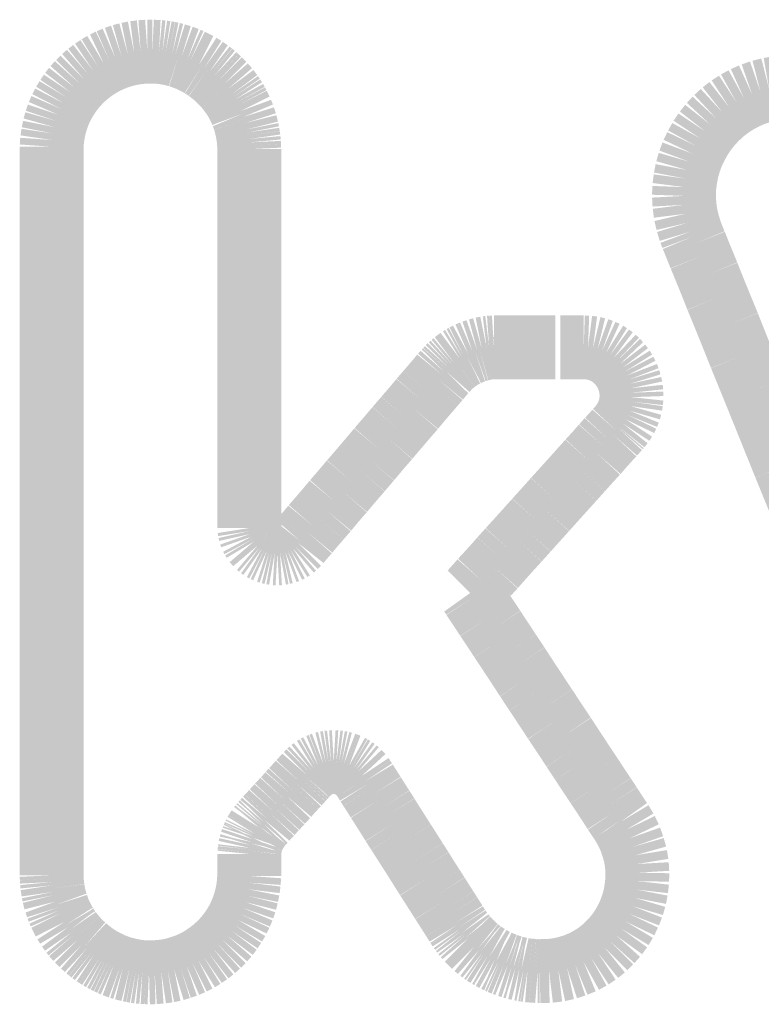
# Model space of a CAD drawing. Extents: x -3.1 to 72.3, y -97.3 to -26.1.
# Tile 6 of 15: x 35.2 to 36.3, y -88.5 to -86.9. Entities that reach past the tile are written whole.
import ezdxf

# ---------------------------------------------------------------- set-up
doc = ezdxf.new("R2010")
doc.units = 0
doc.header["$MEASUREMENT"] = 0
doc.layers.add('BG_SILKSCREEN_TOP', color=2, linetype='CONTINUOUS')

msp = doc.modelspace()

# ---------------------------------------------------------------- linework, layer by layer
at = {"layer": 'BG_SILKSCREEN_TOP', "color": 140, "const_width": 0.1016}
for points in [[(35.34105, -86.93615), (35.33089, -86.93818)], [(35.35146, -86.93488), (35.34105, -86.93615)], [(35.36213, -86.93412), (35.35146, -86.93488)], [(35.37, -86.93412), (35.36213, -86.93412)], [(35.37534, -86.93437), (35.37, -86.93412)], [(35.38067, -86.93462), (35.37534, -86.93437)], [(35.38601, -86.93513), (35.38067, -86.93462)], [(35.39109, -86.93589), (35.38601, -86.93513)], [(35.39642, -86.93691), (35.39109, -86.93589)], [(35.30168, -86.94834), (35.29253, -86.95266)], [(35.31108, -86.94428), (35.30168, -86.94834)], [(35.32073, -86.94097), (35.31108, -86.94428)], [(35.33089, -86.93818), (35.32073, -86.94097)], [(35.4015, -86.93793), (35.39642, -86.93691)], [(35.40658, -86.9392), (35.4015, -86.93793)], [(35.41141, -86.94072), (35.40658, -86.9392)], [(35.41649, -86.94224), (35.41141, -86.94072)], [(35.42131, -86.94402), (35.41649, -86.94224)], [(35.42614, -86.9458), (35.42131, -86.94402)], [(35.43071, -86.94783), (35.42614, -86.9458)], [(35.43528, -86.95012), (35.43071, -86.94783)], [(35.43985, -86.9524), (35.43528, -86.95012)], [(35.44443, -86.95469), (35.43985, -86.9524)], [(35.27526, -86.96358), (35.26739, -86.96968)], [(35.28364, -86.95799), (35.27526, -86.96358)], [(35.29253, -86.95266), (35.28364, -86.95799)], [(35.44874, -86.95748), (35.44443, -86.95469)], [(35.45281, -86.96002), (35.44874, -86.95748)], [(35.45713, -86.96307), (35.45281, -86.96002)], [(35.46119, -86.96587), (35.45713, -86.96307)], [(35.465, -86.96891), (35.46119, -86.96587)], [(35.25266, -86.98339), (35.2458, -86.99101)], [(35.25977, -86.97628), (35.25266, -86.98339)], [(35.26739, -86.96968), (35.25977, -86.97628)], [(35.46906, -86.97222), (35.465, -86.96891)], [(35.47262, -86.97552), (35.46906, -86.97222)], [(35.47643, -86.97907), (35.47262, -86.97552)], [(35.47999, -86.98263), (35.47643, -86.97907)], [(35.48354, -86.98619), (35.47999, -86.98263)], [(35.2397, -86.99889), (35.23411, -87.00727)], [(35.2458, -86.99101), (35.2397, -86.99889)], [(35.48684, -86.99), (35.48354, -86.98619)], [(35.49015, -86.99381), (35.48684, -86.99)], [(35.49319, -86.99787), (35.49015, -86.99381)], [(35.49624, -87.00193), (35.49319, -86.99787)], [(36.33749, -86.99787), (36.32428, -87.00244)], [(36.35146, -86.99431), (36.33749, -86.99787)], [(36.36594, -86.99177), (36.35146, -86.99431)], [(36.38067, -86.9905), (36.36594, -86.99177)], [(36.39007, -86.9905), (36.38067, -86.9905)], [(35.23411, -87.00727), (35.22878, -87.01616)], [(35.49904, -87.006), (35.49624, -87.00193)], [(35.50183, -87.01032), (35.49904, -87.006)], [(35.50437, -87.01489), (35.50183, -87.01032)], [(35.50666, -87.01921), (35.50437, -87.01489)], [(36.29939, -87.01489), (36.28771, -87.02251)], [(36.31133, -87.00828), (36.29939, -87.01489)], [(36.32428, -87.00244), (36.31133, -87.00828)], [(35.22421, -87.02505), (35.22014, -87.03445)], [(35.22878, -87.01616), (35.22421, -87.02505)], [(35.50894, -87.02378), (35.50666, -87.01921)], [(35.51123, -87.02835), (35.50894, -87.02378)], [(35.51301, -87.03318), (35.51123, -87.02835)], [(36.28771, -87.02251), (36.27704, -87.03089)], [(35.21684, -87.04435), (35.21405, -87.05426)], [(35.22014, -87.03445), (35.21684, -87.04435)], [(35.51504, -87.038), (35.51301, -87.03318)], [(35.51656, -87.04283), (35.51504, -87.038)], [(35.51809, -87.04765), (35.51656, -87.04283)], [(36.26688, -87.04029), (36.25773, -87.05019)], [(36.27704, -87.03089), (36.26688, -87.04029)], [(35.21405, -87.05426), (35.21202, -87.06442)], [(35.51936, -87.05273), (35.51809, -87.04765)], [(35.52063, -87.05781), (35.51936, -87.05273)], [(35.52164, -87.06289), (35.52063, -87.05781)], [(36.24935, -87.06086), (36.24173, -87.07229)], [(36.25773, -87.05019), (36.24935, -87.06086)], [(35.21049, -87.07483), (35.20973, -87.0855)], [(35.21202, -87.06442), (35.21049, -87.07483)], [(35.5224, -87.06797), (35.52164, -87.06289)], [(35.52317, -87.07331), (35.5224, -87.06797)], [(35.52367, -87.07864), (35.52317, -87.07331)], [(36.24173, -87.07229), (36.23513, -87.08423)], [(35.20973, -87.0855), (35.20973, -87.09261)], [(35.20973, -87.09261), (35.20973, -87.10379)], [(35.52393, -87.08398), (35.52367, -87.07864)], [(35.52418, -87.08931), (35.52393, -87.08398)], [(35.52418, -87.09261), (35.52418, -87.08931)], [(35.52418, -87.09947), (35.52418, -87.09261)], [(36.23513, -87.08423), (36.22929, -87.09642)], [(35.20973, -87.10379), (35.20973, -87.12563)], [(35.52418, -87.11166), (35.52418, -87.09947)], [(36.22929, -87.09642), (36.22446, -87.10938)], [(35.52418, -87.12868), (35.52418, -87.11166)], [(36.22065, -87.12258), (36.21811, -87.13605)], [(36.22446, -87.10938), (36.22065, -87.12258)], [(35.20973, -87.12563), (35.20973, -87.15687)], [(35.52418, -87.15002), (35.52418, -87.12868)], [(36.21811, -87.13605), (36.21633, -87.14976)], [(35.52418, -87.17542), (35.52418, -87.15002)], [(36.21633, -87.14976), (36.21582, -87.16373)], [(35.20973, -87.15687), (35.20973, -87.19675)], [(36.21582, -87.16373), (36.21659, -87.17796)], [(35.52418, -87.20386), (35.52418, -87.17542)], [(36.21659, -87.17796), (36.21836, -87.19218)], [(35.20973, -87.19675), (35.20973, -87.24425)], [(36.21836, -87.19218), (36.22167, -87.2064)], [(35.52418, -87.23511), (35.52418, -87.20386)], [(36.22167, -87.2064), (36.22598, -87.22063)], [(36.22598, -87.22063), (36.22903, -87.22876)], [(36.22903, -87.22876), (36.2336, -87.23968)], [(35.20973, -87.24425), (35.20973, -87.2981)], [(35.52418, -87.26889), (35.52418, -87.23511)], [(36.2336, -87.23968), (36.24173, -87.26)], [(36.24173, -87.26), (36.25367, -87.28895)], [(35.52418, -87.30419), (35.52418, -87.26889)], [(36.25367, -87.28895), (36.2684, -87.32578)], [(35.20973, -87.2981), (35.20973, -87.35779)], [(35.52418, -87.34052), (35.52418, -87.30419)], [(36.2684, -87.32578), (36.28618, -87.36922)], [(35.52418, -87.37785), (35.52418, -87.34052)], [(35.20973, -87.35779), (35.20973, -87.42154)], [(36.28618, -87.36922), (36.30599, -87.41875)], [(35.52418, -87.41519), (35.52418, -87.37785)], [(35.89807, -87.40656), (35.89426, -87.40732)], [(35.90188, -87.40579), (35.89807, -87.40656)], [(35.90594, -87.40529), (35.90188, -87.40579)], [(35.90975, -87.40503), (35.90594, -87.40529)], [(35.91356, -87.40478), (35.90975, -87.40503)], [(35.91737, -87.40478), (35.91356, -87.40478)], [(35.91864, -87.40478), (35.91737, -87.40478)], [(35.92042, -87.40478), (35.91864, -87.40478)], [(35.92347, -87.40478), (35.92042, -87.40478)], [(35.92753, -87.40478), (35.92347, -87.40478)], [(35.93261, -87.40478), (35.92753, -87.40478)], [(35.93871, -87.40478), (35.93261, -87.40478)], [(35.94531, -87.40478), (35.93871, -87.40478)], [(35.95268, -87.40478), (35.94531, -87.40478)], [(35.96055, -87.40478), (35.95268, -87.40478)], [(35.96868, -87.40478), (35.96055, -87.40478)], [(35.97732, -87.40478), (35.96868, -87.40478)], [(35.98595, -87.40478), (35.97732, -87.40478)], [(35.99459, -87.40478), (35.98595, -87.40478)], [(36.00297, -87.40478), (35.99459, -87.40478)], [(36.01135, -87.40478), (36.00297, -87.40478)], [(36.02685, -87.40478), (36.01923, -87.40478)], [(36.03371, -87.40478), (36.02685, -87.40478)], [(36.04006, -87.40478), (36.03371, -87.40478)], [(36.04539, -87.40478), (36.04006, -87.40478)], [(36.04971, -87.40478), (36.04539, -87.40478)], [(36.05326, -87.40478), (36.04971, -87.40478)], [(36.0553, -87.40478), (36.05326, -87.40478)], [(36.05631, -87.40478), (36.0553, -87.40478)], [(36.06317, -87.40503), (36.05631, -87.40478)], [(36.07104, -87.40605), (36.06317, -87.40503)], [(36.07841, -87.40783), (36.07104, -87.40605)], [(35.20973, -87.42154), (35.20973, -87.48911)], [(35.52418, -87.45228), (35.52418, -87.41519)], [(35.85895, -87.4223), (35.85591, -87.42459)], [(35.86226, -87.42027), (35.85895, -87.4223)], [(35.86556, -87.41849), (35.86226, -87.42027)], [(35.86911, -87.41672), (35.86556, -87.41849)], [(35.87242, -87.41494), (35.86911, -87.41672)], [(35.87597, -87.41341), (35.87242, -87.41494)], [(35.87953, -87.41189), (35.87597, -87.41341)], [(35.88334, -87.41062), (35.87953, -87.41189)], [(35.88689, -87.40935), (35.88334, -87.41062)], [(35.8907, -87.40833), (35.88689, -87.40935)], [(35.88893, -87.41011), (35.8874, -87.40808)], [(35.89426, -87.40732), (35.8907, -87.40833)], [(36.08552, -87.41037), (36.07841, -87.40783)], [(36.09213, -87.41341), (36.08552, -87.41037)], [(36.09822, -87.41722), (36.09213, -87.41341)], [(36.10406, -87.42154), (36.09822, -87.41722)], [(36.10914, -87.42637), (36.10406, -87.42154)], [(36.30599, -87.41875), (36.32809, -87.47285)], [(35.84117, -87.43704), (35.83863, -87.43983)], [(35.84397, -87.43424), (35.84117, -87.43704)], [(35.84676, -87.4317), (35.84397, -87.43424)], [(35.84981, -87.42916), (35.84676, -87.4317)], [(35.85286, -87.42688), (35.84981, -87.42916)], [(35.85591, -87.42459), (35.85286, -87.42688)], [(36.11397, -87.43145), (36.10914, -87.42637)], [(36.11829, -87.43704), (36.11397, -87.43145)], [(36.1221, -87.44313), (36.11829, -87.43704)], [(35.52418, -87.48834), (35.52418, -87.45228)], [(35.83076, -87.44847), (35.82492, -87.45558)], [(35.83482, -87.44389), (35.83076, -87.44847)], [(35.8366, -87.44212), (35.83482, -87.44389)], [(35.83863, -87.43983), (35.8366, -87.44212)], [(36.1254, -87.44948), (36.1221, -87.44313)], [(36.12794, -87.45609), (36.1254, -87.44948)], [(35.8173, -87.46447), (35.8079, -87.47539)], [(35.82492, -87.45558), (35.8173, -87.46447)], [(36.12997, -87.46269), (36.12794, -87.45609)], [(36.1315, -87.4698), (36.12997, -87.46269)], [(35.8079, -87.47539), (35.79723, -87.48784)], [(36.13226, -87.47691), (36.1315, -87.4698)], [(36.13175, -87.49114), (36.13251, -87.48403)], [(36.13251, -87.48403), (36.13226, -87.47691)], [(36.32809, -87.47285), (36.35171, -87.53127)], [(35.20973, -87.48911), (35.20973, -87.55921)], [(35.52418, -87.52314), (35.52418, -87.48834)], [(35.79723, -87.48784), (35.78555, -87.50181)], [(36.1287, -87.50536), (36.13073, -87.49825)], [(36.13073, -87.49825), (36.13175, -87.49114)], [(35.78555, -87.50181), (35.77259, -87.51679)], [(36.12261, -87.51908), (36.12591, -87.51222)], [(36.12591, -87.51222), (36.1287, -87.50536)], [(35.52418, -87.55616), (35.52418, -87.52314)], [(35.77259, -87.51679), (35.75888, -87.53279)], [(36.11168, -87.53381), (36.11321, -87.53203)], [(36.11321, -87.53203), (36.11829, -87.52568)], [(36.11829, -87.52568), (36.12261, -87.51908)], [(36.35171, -87.53127), (36.37661, -87.59299)], [(35.75888, -87.53279), (35.74491, -87.5493)], [(36.09568, -87.55134), (36.10305, -87.54346)], [(36.10305, -87.54346), (36.10838, -87.53737)], [(36.10838, -87.53737), (36.11168, -87.53381)], [(35.20973, -87.55921), (35.20973, -87.63058)], [(35.52418, -87.58639), (35.52418, -87.55616)], [(35.74491, -87.5493), (35.73018, -87.56632)], [(36.07663, -87.57293), (36.08679, -87.56124)], [(36.08679, -87.56124), (36.09568, -87.55134)], [(35.73018, -87.56632), (35.7157, -87.58359)], [(36.06495, -87.58563), (36.07663, -87.57293)], [(35.52418, -87.61382), (35.52418, -87.58639)], [(35.7157, -87.58359), (35.70097, -87.60087)], [(36.05225, -87.59985), (36.06495, -87.58563)], [(36.37661, -87.59299), (36.40251, -87.65649)], [(35.70097, -87.60087), (35.68649, -87.61763)], [(36.03879, -87.61484), (36.05225, -87.59985)], [(35.52418, -87.63795), (35.52418, -87.61382)], [(35.68649, -87.61763), (35.67277, -87.63389)], [(36.02456, -87.63058), (36.03879, -87.61484)], [(35.20973, -87.63058), (35.20973, -87.70272)], [(35.52418, -87.65802), (35.52418, -87.63795)], [(35.67277, -87.63389), (35.65931, -87.64938)], [(36.01008, -87.64659), (36.02456, -87.63058)], [(35.65931, -87.64938), (35.64712, -87.66411)], [(35.99535, -87.6631), (36.01008, -87.64659)], [(35.52418, -87.67326), (35.52418, -87.65802)], [(35.52418, -87.68367), (35.52418, -87.67326)], [(35.64712, -87.66411), (35.63569, -87.67732)], [(35.98037, -87.67961), (35.99535, -87.6631)], [(35.52418, -87.6885), (35.52418, -87.68367)], [(35.52418, -87.69231), (35.52418, -87.6885)], [(35.63569, -87.67732), (35.62553, -87.689)], [(35.96589, -87.69586), (35.98037, -87.67961)], [(35.20973, -87.70272), (35.20973, -87.77409)], [(35.52494, -87.69713), (35.52418, -87.69231)], [(35.52596, -87.7017), (35.52494, -87.69713)], [(35.52748, -87.70602), (35.52596, -87.7017)], [(35.61715, -87.69916), (35.61029, -87.70704)], [(35.62553, -87.689), (35.61715, -87.69916)], [(35.95166, -87.71161), (35.96589, -87.69586)], [(35.52952, -87.70983), (35.52748, -87.70602)], [(35.5318, -87.71364), (35.52952, -87.70983)], [(35.5346, -87.71694), (35.5318, -87.71364)], [(35.53739, -87.72025), (35.5346, -87.71694)], [(35.54069, -87.72304), (35.53739, -87.72025)], [(35.60089, -87.71796), (35.59733, -87.72152)], [(35.60241, -87.71644), (35.60089, -87.71796)], [(35.60521, -87.71288), (35.60241, -87.71644)], [(35.61029, -87.70704), (35.60521, -87.71288)], [(35.93795, -87.7266), (35.95166, -87.71161)], [(35.54425, -87.72558), (35.54069, -87.72304)], [(35.54806, -87.72761), (35.54425, -87.72558)], [(35.55187, -87.72939), (35.54806, -87.72761)], [(35.55593, -87.73066), (35.55187, -87.72939)], [(35.56025, -87.73168), (35.55593, -87.73066)], [(35.56457, -87.73244), (35.56025, -87.73168)], [(35.56889, -87.73269), (35.56457, -87.73244)], [(35.5732, -87.73244), (35.56889, -87.73269)], [(35.57727, -87.73168), (35.5732, -87.73244)], [(35.58159, -87.73066), (35.57727, -87.73168)], [(35.58565, -87.72914), (35.58159, -87.73066)], [(35.58971, -87.7271), (35.58565, -87.72914)], [(35.59378, -87.72456), (35.58971, -87.7271)], [(35.59733, -87.72152), (35.59378, -87.72456)], [(35.92525, -87.74082), (35.93795, -87.7266)], [(35.91356, -87.75403), (35.92525, -87.74082)], [(35.89375, -87.77562), (35.9029, -87.76571)], [(35.9029, -87.76571), (35.91356, -87.75403)], [(35.20973, -87.77409), (35.20973, -87.8442)], [(35.88639, -87.784), (35.89375, -87.77562)], [(35.87572, -87.79568), (35.87724, -87.79416)], [(35.87699, -87.79746), (35.87572, -87.79568)], [(35.88029, -87.80254), (35.87699, -87.79746)], [(35.87724, -87.79416), (35.8808, -87.79035)], [(35.8808, -87.79035), (35.88639, -87.784)], [(35.88588, -87.81092), (35.88029, -87.80254)], [(35.89324, -87.8221), (35.88588, -87.81092)], [(35.90239, -87.83607), (35.89324, -87.8221)], [(35.20973, -87.8442), (35.20973, -87.91176)], [(35.91306, -87.85207), (35.90239, -87.83607)], [(35.92474, -87.86985), (35.91306, -87.85207)], [(35.93769, -87.88941), (35.92474, -87.86985)], [(35.95141, -87.91024), (35.93769, -87.88941)], [(35.20973, -87.91176), (35.20973, -87.97577)], [(35.96563, -87.93208), (35.95141, -87.91024)], [(35.98037, -87.95443), (35.96563, -87.93208)], [(35.99535, -87.97704), (35.98037, -87.95443)], [(35.20973, -87.97577), (35.20973, -88.03521)], [(36.01034, -87.9999), (35.99535, -87.97704)], [(36.02532, -88.02225), (36.01034, -87.9999)], [(36.03955, -88.0441), (36.02532, -88.02225)], [(35.20973, -88.03521), (35.20973, -88.08905)], [(36.05326, -88.06492), (36.03955, -88.0441)], [(35.65017, -88.06543), (35.65423, -88.06492)], [(35.65423, -88.06492), (35.65855, -88.06467)], [(35.65855, -88.06467), (35.66287, -88.06492)], [(35.66287, -88.06492), (35.66693, -88.06543)], [(36.06622, -88.08448), (36.05326, -88.06492)], [(35.61689, -88.08296), (35.61943, -88.08042)], [(35.61943, -88.08042), (35.62273, -88.07737)], [(35.62273, -88.07737), (35.62629, -88.07458)], [(35.62629, -88.07458), (35.6301, -88.07229)], [(35.6301, -88.07229), (35.63391, -88.07026)], [(35.63391, -88.07026), (35.63772, -88.06873)], [(35.63772, -88.06873), (35.64178, -88.06721)], [(35.64178, -88.06721), (35.64585, -88.06619)], [(35.64585, -88.06619), (35.65017, -88.06543)], [(35.66693, -88.06543), (35.67099, -88.06619)], [(35.67099, -88.06619), (35.67506, -88.06721)], [(35.67506, -88.06721), (35.67912, -88.06873)], [(35.67912, -88.06873), (35.68319, -88.07026)], [(35.68319, -88.07026), (35.68674, -88.07229)], [(35.68674, -88.07229), (35.69055, -88.07458)], [(35.69055, -88.07458), (35.69411, -88.07712)], [(35.69411, -88.07712), (35.69741, -88.07991)], [(35.69741, -88.07991), (35.70046, -88.08321)], [(35.20973, -88.08905), (35.20973, -88.13655)], [(35.60114, -88.10023), (35.6047, -88.09617)], [(35.6047, -88.09617), (35.608, -88.09261)], [(35.608, -88.09261), (35.6108, -88.08956)], [(35.6108, -88.08956), (35.61334, -88.08677)], [(35.61334, -88.08677), (35.61511, -88.08474)], [(35.61511, -88.08474), (35.61638, -88.08347)], [(35.61638, -88.08347), (35.61689, -88.08296)], [(35.70046, -88.08321), (35.70351, -88.08651)], [(35.70351, -88.08651), (35.70605, -88.09032)], [(35.70605, -88.09032), (35.70706, -88.09185)], [(35.70706, -88.09185), (35.70909, -88.0949)], [(35.70909, -88.0949), (35.71214, -88.09998)], [(36.07816, -88.10252), (36.06622, -88.08448)], [(35.58844, -88.11395), (35.59276, -88.10912)], [(35.59276, -88.10912), (35.59708, -88.10455)], [(35.59708, -88.10455), (35.60114, -88.10023)], [(35.71214, -88.09998), (35.71671, -88.10709)], [(35.71671, -88.10709), (35.7223, -88.11572)], [(36.08882, -88.11852), (36.07816, -88.10252)], [(35.57498, -88.12893), (35.57955, -88.12385)], [(35.57955, -88.12385), (35.58413, -88.11903)], [(35.58413, -88.11903), (35.58844, -88.11395)], [(35.7223, -88.11572), (35.72865, -88.12588)], [(35.72865, -88.12588), (35.73602, -88.13731)], [(36.09797, -88.13249), (36.08882, -88.11852)], [(35.20973, -88.13655), (35.20973, -88.17643)], [(35.55822, -88.14722), (35.56203, -88.1429)], [(35.56203, -88.1429), (35.56609, -88.13858)], [(35.56609, -88.13858), (35.57041, -88.13376)], [(35.57041, -88.13376), (35.57498, -88.12893)], [(35.73602, -88.13731), (35.74389, -88.14976)], [(36.10533, -88.14392), (36.09797, -88.13249)], [(35.54679, -88.15967), (35.54907, -88.15738)], [(35.54907, -88.15738), (35.55161, -88.15433)], [(35.55161, -88.15433), (35.55466, -88.15103)], [(35.55466, -88.15103), (35.55822, -88.14722)], [(35.74389, -88.14976), (35.75227, -88.16322)], [(36.11092, -88.1523), (36.10533, -88.14392)], [(36.11448, -88.15763), (36.11092, -88.1523)], [(36.11575, -88.15941), (36.11448, -88.15763)], [(35.53409, -88.17668), (35.53536, -88.17465)], [(35.53536, -88.17465), (35.53663, -88.17262)], [(35.53663, -88.17262), (35.5379, -88.17059)], [(35.5379, -88.17059), (35.53917, -88.16856)], [(35.53917, -88.16856), (35.54069, -88.16678)], [(35.54069, -88.16678), (35.54222, -88.16475)], [(35.54222, -88.16475), (35.54374, -88.16297)], [(35.54374, -88.16297), (35.5445, -88.16221)], [(35.5445, -88.16221), (35.54526, -88.16144)], [(35.54526, -88.16144), (35.54679, -88.15967)], [(35.75227, -88.16322), (35.76116, -88.17719)], [(36.12362, -88.17262), (36.11575, -88.15941)], [(36.12997, -88.18583), (36.12362, -88.17262)], [(35.20973, -88.17643), (35.20973, -88.20767)], [(35.52748, -88.19192), (35.52825, -88.18964)], [(35.52825, -88.18964), (35.52901, -88.18735)], [(35.52901, -88.18735), (35.53002, -88.18532)], [(35.53002, -88.18532), (35.53079, -88.18303)], [(35.53079, -88.18303), (35.5318, -88.18075)], [(35.5318, -88.18075), (35.53282, -88.17872)], [(35.53282, -88.17872), (35.53409, -88.17668)], [(35.76116, -88.17719), (35.77031, -88.19142)], [(36.1348, -88.19954), (36.12997, -88.18583)], [(35.52469, -88.20615), (35.52494, -88.20361)], [(35.52494, -88.20361), (35.5252, -88.20132)], [(35.5252, -88.20132), (35.52571, -88.19904)], [(35.52571, -88.19904), (35.52621, -88.19675)], [(35.52621, -88.19675), (35.52698, -88.19421)], [(35.52698, -88.19421), (35.52748, -88.19192)], [(35.77031, -88.19142), (35.77971, -88.20615)], [(36.13861, -88.21301), (36.1348, -88.19954)], [(35.20973, -88.20767), (35.20973, -88.22952)], [(35.52418, -88.21097), (35.52444, -88.20843)], [(35.52418, -88.21326), (35.52418, -88.21097)], [(35.52418, -88.21504), (35.52418, -88.21326)], [(35.52418, -88.21529), (35.52418, -88.21504)], [(35.52418, -88.21555), (35.52418, -88.21529)], [(35.52418, -88.21631), (35.52418, -88.21555)], [(35.52418, -88.21732), (35.52418, -88.21631)], [(35.52418, -88.21834), (35.52418, -88.21732)], [(35.52418, -88.21961), (35.52418, -88.21834)], [(35.52418, -88.22088), (35.52418, -88.21961)], [(35.52418, -88.2224), (35.52418, -88.22088)], [(35.52444, -88.20843), (35.52469, -88.20615)], [(35.77971, -88.20615), (35.7891, -88.22088)], [(35.7891, -88.22088), (35.79825, -88.23536)], [(36.14089, -88.22698), (36.13861, -88.21301)], [(35.20973, -88.22952), (35.20973, -88.24069)], [(35.52418, -88.22418), (35.52418, -88.2224)], [(35.52418, -88.22571), (35.52418, -88.22418)], [(35.52418, -88.22748), (35.52418, -88.22571)], [(35.52418, -88.22901), (35.52418, -88.22748)], [(35.52418, -88.23079), (35.52418, -88.22901)], [(35.52418, -88.23256), (35.52418, -88.23079)], [(35.52418, -88.23409), (35.52418, -88.23256)], [(35.52418, -88.23561), (35.52418, -88.23409)], [(35.52418, -88.23714), (35.52418, -88.23561)], [(35.52418, -88.23841), (35.52418, -88.23714)], [(35.79825, -88.23536), (35.80714, -88.24958)], [(36.14166, -88.24069), (36.14089, -88.22698)], [(35.20973, -88.24069), (35.20973, -88.24501)], [(35.20973, -88.24501), (35.20998, -88.25034)], [(35.20998, -88.25034), (35.21024, -88.25568)], [(35.52342, -88.25669), (35.52418, -88.24603)], [(35.52418, -88.23942), (35.52418, -88.23841)], [(35.52418, -88.24044), (35.52418, -88.23942)], [(35.52418, -88.2412), (35.52418, -88.24044)], [(35.52418, -88.24171), (35.52418, -88.2412)], [(35.52418, -88.24222), (35.52418, -88.24171)], [(35.52418, -88.24603), (35.52418, -88.24222)], [(35.80714, -88.24958), (35.81577, -88.26304)], [(36.1414, -88.25415), (36.14166, -88.24069)], [(35.21024, -88.25568), (35.21075, -88.26101)], [(35.21075, -88.26101), (35.21151, -88.26609)], [(35.21151, -88.26609), (35.21227, -88.27143)], [(35.52012, -88.27727), (35.52215, -88.26711)], [(35.52215, -88.26711), (35.52342, -88.25669)], [(35.81577, -88.26304), (35.8239, -88.27574)], [(36.13734, -88.28082), (36.13988, -88.26762)], [(36.13988, -88.26762), (36.1414, -88.25415)], [(35.21227, -88.27143), (35.21329, -88.27651)], [(35.21329, -88.27651), (35.21456, -88.28159)], [(35.21456, -88.28159), (35.21583, -88.28667)], [(35.51758, -88.28743), (35.52012, -88.27727)], [(35.8239, -88.27574), (35.83127, -88.28743)], [(36.13353, -88.29378), (36.13734, -88.28082)], [(35.21583, -88.28667), (35.2176, -88.29149)], [(35.2176, -88.29149), (35.21913, -88.29632)], [(35.21913, -88.29632), (35.22091, -88.30114)], [(35.51021, -88.30673), (35.51428, -88.29708)], [(35.51428, -88.29708), (35.51758, -88.28743)], [(35.83127, -88.28743), (35.83813, -88.2981)], [(35.83813, -88.2981), (35.84397, -88.30724)], [(36.1287, -88.30622), (36.13353, -88.29378)], [(35.22091, -88.30114), (35.22294, -88.30572)], [(35.22294, -88.30572), (35.22522, -88.31029)], [(35.22522, -88.31029), (35.22751, -88.31486)], [(35.22751, -88.31486), (35.2298, -88.31943)], [(35.50589, -88.31588), (35.51021, -88.30673)], [(35.84397, -88.30724), (35.84879, -88.31486)], [(35.84879, -88.31486), (35.85235, -88.32045)], [(36.12286, -88.31842), (36.1287, -88.30622)], [(35.2298, -88.31943), (35.23259, -88.32375)], [(35.23259, -88.32375), (35.23513, -88.32807)], [(35.23513, -88.32807), (35.23818, -88.33213)], [(35.49523, -88.33289), (35.50081, -88.32451)], [(35.50081, -88.32451), (35.50589, -88.31588)], [(35.85235, -88.32045), (35.85464, -88.32426)], [(35.85464, -88.32426), (35.85565, -88.32578)], [(35.85565, -88.32578), (35.85718, -88.32807)], [(35.85718, -88.32807), (35.85895, -88.33086)], [(35.85895, -88.33086), (35.86099, -88.33366)], [(36.10813, -88.34077), (36.116, -88.32985)], [(36.116, -88.32985), (36.12286, -88.31842)], [(35.23818, -88.33213), (35.24097, -88.3362)], [(35.24097, -88.3362), (35.24427, -88.34026)], [(35.24427, -88.34026), (35.24758, -88.34407)], [(35.24758, -88.34407), (35.25088, -88.34788)], [(35.48253, -88.34864), (35.48913, -88.34102)], [(35.48913, -88.34102), (35.49523, -88.33289)], [(35.86099, -88.33366), (35.86302, -88.3362)], [(35.86302, -88.3362), (35.8648, -88.33874)], [(35.8648, -88.33874), (35.86683, -88.34128)], [(35.86683, -88.34128), (35.86911, -88.34382)], [(35.86911, -88.34382), (35.87115, -88.34636)], [(35.87115, -88.34636), (35.87343, -88.34864)], [(36.09924, -88.35067), (36.10813, -88.34077)], [(35.25088, -88.34788), (35.25443, -88.35144)], [(35.25443, -88.35144), (35.25799, -88.35499)], [(35.25799, -88.35499), (35.2618, -88.35829)], [(35.2618, -88.35829), (35.26536, -88.3616)], [(35.26536, -88.3616), (35.26942, -88.3649)], [(35.45992, -88.36871), (35.46779, -88.36261)], [(35.46779, -88.36261), (35.47541, -88.35575)], [(35.47541, -88.35575), (35.48253, -88.34864)], [(35.87343, -88.34864), (35.87572, -88.35093)], [(35.87572, -88.35093), (35.878, -88.35321)], [(35.878, -88.35321), (35.88029, -88.3555)], [(35.88029, -88.3555), (35.88258, -88.35779)], [(35.88258, -88.35779), (35.88512, -88.35982)], [(35.88512, -88.35982), (35.88766, -88.36185)], [(35.88766, -88.36185), (35.88994, -88.36388)], [(36.07917, -88.36871), (36.08984, -88.36007)], [(36.08984, -88.36007), (36.09924, -88.35067)], [(35.26942, -88.3649), (35.27323, -88.36795)], [(35.27323, -88.36795), (35.27729, -88.37099)], [(35.27729, -88.37099), (35.28161, -88.37379)], [(35.28161, -88.37379), (35.28593, -88.37658)], [(35.28593, -88.37658), (35.29025, -88.37912)], [(35.4429, -88.37988), (35.45154, -88.37455)], [(35.45154, -88.37455), (35.45992, -88.36871)], [(35.88994, -88.36388), (35.89274, -88.36591)], [(35.89274, -88.36591), (35.89528, -88.36795)], [(35.89528, -88.36795), (35.89782, -88.36972)], [(35.89782, -88.36972), (35.90061, -88.3715)], [(35.90061, -88.3715), (35.9034, -88.37328)], [(35.9034, -88.37328), (35.9062, -88.3748)], [(35.9062, -88.3748), (35.90899, -88.37658)], [(35.90899, -88.37658), (35.91179, -88.37811)], [(35.91179, -88.37811), (35.91458, -88.37963)], [(36.05606, -88.38268), (36.068, -88.37607)], [(36.068, -88.37607), (36.07917, -88.36871)], [(35.29025, -88.37912), (35.29457, -88.38141)], [(35.29457, -88.38141), (35.29914, -88.38369)], [(35.29914, -88.38369), (35.30396, -88.38598)], [(35.30396, -88.38598), (35.30854, -88.38801)], [(35.30854, -88.38801), (35.31336, -88.38979)], [(35.31336, -88.38979), (35.31819, -88.39157)], [(35.31819, -88.39157), (35.32301, -88.39309)], [(35.32301, -88.39309), (35.32809, -88.39436)], [(35.4048, -88.39487), (35.41471, -88.39182)], [(35.41471, -88.39182), (35.42436, -88.38852)], [(35.42436, -88.38852), (35.43376, -88.38446)], [(35.43376, -88.38446), (35.4429, -88.37988)], [(35.91458, -88.37963), (35.91763, -88.3809)], [(35.91763, -88.3809), (35.92042, -88.38242)], [(35.92042, -88.38242), (35.92322, -88.38369)], [(35.92322, -88.38369), (35.92626, -88.38496)], [(35.92626, -88.38496), (35.92931, -88.38623)], [(35.92931, -88.38623), (35.93211, -88.38725)], [(35.93211, -88.38725), (35.93515, -88.38852)], [(35.93515, -88.38852), (35.93846, -88.38954)], [(35.93846, -88.38954), (35.9415, -88.39055)], [(35.9415, -88.39055), (35.94455, -88.39131)], [(35.94455, -88.39131), (35.9476, -88.39233)], [(35.9476, -88.39233), (35.9509, -88.39309)], [(35.9509, -88.39309), (35.95395, -88.39385)], [(35.95395, -88.39385), (35.95725, -88.39436)], [(36.01593, -88.39538), (36.0299, -88.39233)], [(36.0299, -88.39233), (36.0431, -88.38801)], [(36.0431, -88.38801), (36.05606, -88.38268)], [(35.32809, -88.39436), (35.33317, -88.39563)], [(35.33317, -88.39563), (35.33825, -88.39665)], [(35.33825, -88.39665), (35.34359, -88.39766)], [(35.34359, -88.39766), (35.34867, -88.39843)], [(35.34867, -88.39843), (35.354, -88.39893)], [(35.354, -88.39893), (35.35934, -88.39919)], [(35.35934, -88.39919), (35.36467, -88.39944)], [(35.36467, -88.39944), (35.37356, -88.39919)], [(35.37356, -88.39919), (35.38423, -88.39843)], [(35.38423, -88.39843), (35.39464, -88.3969)], [(35.39464, -88.3969), (35.4048, -88.39487)], [(35.95725, -88.39436), (35.96055, -88.39512)], [(35.96055, -88.39512), (35.9636, -88.39563)], [(35.9636, -88.39563), (35.9669, -88.39614)], [(35.9669, -88.39614), (35.97021, -88.39639)], [(35.97021, -88.39639), (35.97351, -88.39665)], [(35.97351, -88.39665), (35.97681, -88.3969)], [(35.97681, -88.3969), (35.98011, -88.39716)], [(35.98011, -88.39716), (35.98316, -88.39741)], [(35.98316, -88.39741), (35.98646, -88.39741)], [(35.98646, -88.39741), (36.00119, -88.39716)], [(36.00119, -88.39716), (36.01593, -88.39538)]]:
    msp.add_lwpolyline(points, dxfattribs=at)

doc.saveas('drawing.dxf')
